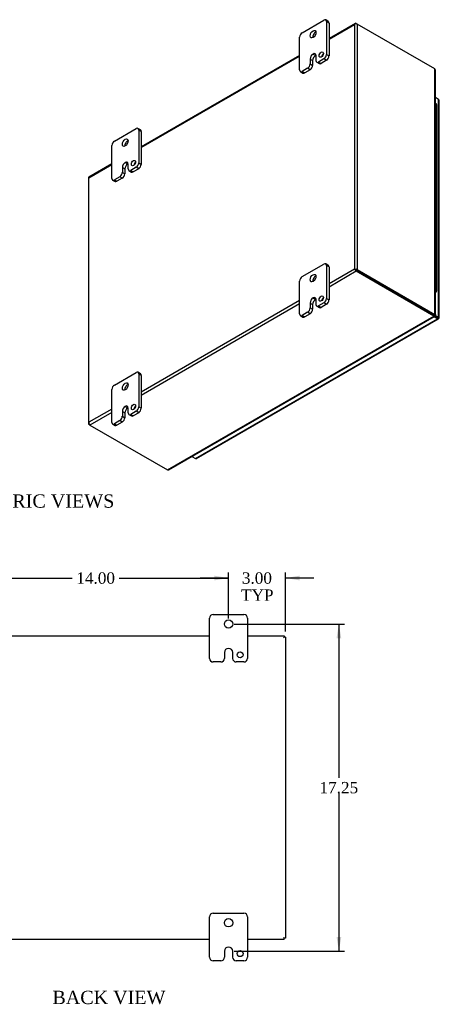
# Model space of a CAD drawing. Header units: inches. Extents: x 3 to 118, y 2 to 78.
# Tile 7 of 7: x 96 to 118, y 26 to 78. Entities that reach past the tile are written whole.
import ezdxf
from ezdxf.enums import TextEntityAlignment as Align

# ---------------------------------------------------------------- set-up
doc = ezdxf.new("R2010")
doc.units = ezdxf.units.IN
doc.header["$MEASUREMENT"] = 0
for name, color, linetype in [('COM48425', 7, 'CONTINUOUS'), ('COM71780-4', 7, 'CONTINUOUS'), ('DEFAULT', 7, 'CONTINUOUS'), ('FET07710', 7, 'CONTINUOUS'), ('HNG10620-12B', 7, 'CONTINUOUS'), ('HNG10620-12C', 7, 'CONTINUOUS'), ('HNG10620-12P', 7, 'CONTINUOUS')]:
    doc.layers.add(name, color=color, linetype=linetype)
doc.styles.add('SEACAD_TIMES_NEW_ROMAN', font='times.ttf')

# ---------------------------------------------------------------- blocks, each defined once
blk = doc.blocks.new('GDIMGGROUP11')
at = {"layer": 'DEFAULT', "linetype": 'Continuous'}
for points in [[(94.015, 48.473), (93.265, 48.348), (94.015, 48.223)], [(106.515, 48.473), (106.515, 48.223), (107.265, 48.348)]]:
    blk.add_hatch(color=136, dxfattribs=at).paths.add_polyline_path(points)
at = {"layer": 'DEFAULT', "color": 136, "linetype": 'Continuous'}
for p, q in [((93.265, 46.224), (93.265, 48.648)), ((93.265, 48.348), (99.032, 48.348)), ((101.499, 48.348), (107.265, 48.348)), ((107.265, 46.224), (107.265, 48.648))]:
    blk.add_line(p, q, dxfattribs=at)
at = {"layer": 'DEFAULT', "color": 136, "linetype": 'Continuous', "style": 'SEACAD_TIMES_NEW_ROMAN'}
blk.add_text('14.00', height=0.6, dxfattribs=at).set_placement((99.242, 48.648), align=Align.TOP_LEFT)
blk = doc.blocks.new('GDIMGGROUP12')
at = {"layer": 'DEFAULT', "linetype": 'Continuous'}
for points in [[(106.515, 48.473), (106.515, 48.223), (107.265, 48.348)], [(111.015, 48.473), (110.265, 48.348), (111.015, 48.223)]]:
    blk.add_hatch(color=136, dxfattribs=at).paths.add_polyline_path(points)
at = {"layer": 'DEFAULT', "color": 136, "linetype": 'Continuous'}
for p, q in [((107.265, 48.348), (105.765, 48.348)), ((107.265, 46.443), (107.265, 48.648)), ((110.265, 45.527), (110.265, 48.648)), ((111.765, 48.348), (110.265, 48.348))]:
    blk.add_line(p, q, dxfattribs=at)
at = {"layer": 'DEFAULT', "color": 136, "linetype": 'Continuous', "style": 'SEACAD_TIMES_NEW_ROMAN'}
for s, p in [('3.00', (107.969, 48.648)), ('TYP', (107.926, 47.748))]:
    blk.add_text(s, height=0.6, dxfattribs=at).set_placement(p, align=Align.TOP_LEFT)
blk = doc.blocks.new('GDIMGGROUP13')
at = {"layer": 'DEFAULT', "linetype": 'Continuous'}
for points in [[(113.208, 45.174), (113.083, 45.924), (112.958, 45.174)], [(113.208, 29.424), (112.958, 29.424), (113.083, 28.674)]]:
    blk.add_hatch(color=136, dxfattribs=at).paths.add_polyline_path(points)
at = {"layer": 'DEFAULT', "color": 136, "linetype": 'Continuous'}
for p, q in [((107.565, 45.924), (113.383, 45.924)), ((113.083, 45.924), (113.083, 37.809)), ((113.083, 36.999), (113.083, 28.674)), ((107.566, 28.674), (113.383, 28.674))]:
    blk.add_line(p, q, dxfattribs=at)
at = {"layer": 'DEFAULT', "color": 136, "linetype": 'Continuous', "style": 'SEACAD_TIMES_NEW_ROMAN'}
blk.add_text('17.25', height=0.6, dxfattribs=at).set_placement((112.059, 37.599), align=Align.TOP_LEFT)

msp = doc.modelspace()

# ---------------------------------------------------------------- linework, layer by layer
at = {"layer": 'COM48425', "color": 7}
for p, q in [((113.946, 77.589), (112.561, 76.789)), ((112.561, 76.753), (113.899, 77.525)), ((113.899, 77.525), (113.899, 64.637)), ((113.928, 77.567), (113.928, 77.567)), ((114, 77.584), (114.051, 77.554)), ((118.141, 75.193), (114.051, 77.554)), ((114.051, 77.554), (114.051, 64.608)), ((111.014, 75.896), (102.661, 71.074)), ((102.661, 71.037), (111.014, 75.86)), ((118.141, 62.247), (118.141, 75.193)), ((118.173, 62.228), (118.173, 75.124)), ((101.115, 70.181), (99.906, 69.483)), ((99.909, 69.448), (101.115, 70.144)), ((99.877, 69.433), (99.877, 56.487)), ((99.909, 56.561), (99.909, 69.448)), ((113.899, 64.637), (112.561, 63.865)), ((114, 64.52), (112.561, 63.689)), ((113.949, 64.608), (113.899, 64.637)), ((113.928, 64.62), (114, 64.579)), ((113.928, 64.62), (114, 64.579)), ((114, 64.579), (118.09, 62.217)), ((118.09, 62.217), (114, 64.579)), ((118.09, 62.159), (114, 64.52)), ((114.051, 64.608), (118.141, 62.247)), ((111.014, 62.972), (102.661, 58.15)), ((111.014, 62.796), (102.661, 57.973)), ((104.05, 54.052), (118.09, 62.159)), ((104.126, 54.06), (118.122, 62.141)), ((118.09, 62.217), (118.141, 62.247)), ((118.09, 62.217), (118.09, 62.159)), ((118.111, 62.19), (118.091, 62.202)), ((118.111, 62.19), (118.091, 62.202)), ((118.092, 62.195), (118.123, 62.177)), ((118.124, 62.213), (118.104, 62.224)), ((118.124, 62.213), (118.104, 62.224)), ((118.11, 62.227), (118.141, 62.209)), ((118.123, 62.177), (118.111, 62.19)), ((118.141, 62.209), (118.124, 62.213)), ((101.115, 57.257), (99.909, 56.561)), ((101.115, 57.08), (99.96, 56.414)), ((99.888, 56.514), (99.888, 56.514)), ((99.96, 56.414), (99.909, 56.443)), ((99.96, 56.414), (104.05, 54.052)), ((94.265, 45.299), (106.265, 45.299)), ((108.265, 45.299), (110.193, 45.299)), ((110.193, 45.227), (110.157, 45.191)), ((110.193, 45.227), (110.157, 45.191)), ((110.193, 45.299), (110.193, 45.227)), ((110.265, 45.227), (110.193, 45.227)), ((110.265, 45.227), (110.265, 29.371)), ((106.265, 29.299), (94.265, 29.299)), ((110.193, 29.299), (108.265, 29.299)), ((110.193, 29.371), (110.157, 29.407)), ((110.193, 29.371), (110.157, 29.407)), ((110.265, 29.371), (110.193, 29.371)), ((110.193, 29.299), (110.193, 29.371))]:
    msp.add_line(p, q, dxfattribs=at)
for centre, start, end in [((118.08, 75.124), 0, 48.6182), ((104.079, 54.14), 251.3818, 300)]:
    msp.add_arc(centre, 0.0923, start, end, dxfattribs=at)
for centre, major_axis, ratio, start_param, end_param in [((113.975, 77.481), (0.076, 0.132), 0.577982, 1.230411, 1.570248), ((113.975, 77.481), (0.076, 0.132), 0.577982, 1.231508, 1.571345), ((114, 77.496), (0.054, -0.0935), 0.57735, 2.356194, 3.587154), ((113.975, 77.51), (0.108, 0), 0.57735, 0.785398, 2.016358), ((99.985, 69.433), (0.108, 0), 0.57735, 2.696031, 3.141593), ((99.96, 69.389), (0.054, -0.0935), 0.57735, 3.141593, 3.587154), ((99.985, 69.404), (-0.108, 0.062), 0.000948, 0.445015, 0.784852), ((99.985, 69.404), (-0.108, 0.062), 0.000948, -0.784852, -0.445015), ((113.975, 64.593), (-0.108, 0.062), 0.000948, -1.124689, -0.784852), ((113.975, 64.593), (-0.108, 0.062), 0.000948, 0.784852, 1.124689), ((113.975, 64.564), (0.108, 0), 0.57735, 0.785398, 2.016358), ((114, 64.608), (0.054, -0.0935), 0.57735, 4.266828, 5.497787), ((113.975, 64.593), (0.036, -0.0207), 0.000948, 0.785944, 2.356741), ((113.975, 64.593), (0.036, -0.0208), 0.000948, 3.926445, 5.497241), ((99.985, 56.487), (0.108, 0), 0.57735, 2.696031, 3.926991), ((99.985, 56.517), (-0.076, -0.132), 0.577982, 4.712938, 5.052774), ((99.985, 56.517), (-0.076, -0.132), 0.577982, 4.71184, 5.051677), ((99.96, 56.502), (0.054, -0.0935), 0.57735, 4.266828, 5.497787)]:
    msp.add_ellipse(centre, major_axis=major_axis, ratio=ratio, start_param=start_param, end_param=end_param, dxfattribs=at)
for points in [[(118.092, 62.196), (118.092, 62.196), (118.092, 62.2), (118.09, 62.209)], [(118.092, 62.194), (118.092, 62.194), (118.092, 62.195), (118.092, 62.196)]]:
    msp.add_open_spline(points, degree=3, dxfattribs=at)
for points, knots in [([(118.09, 62.159), (118.097, 62.151), (118.103, 62.145), (118.114, 62.139), (118.119, 62.139), (118.126, 62.143), (118.128, 62.147), (118.128, 62.16), (118.127, 62.168), (118.123, 62.177)], [0, 0, 0, 0, 0.25, 0.25, 0.5, 0.5, 0.75, 0.75, 1, 1, 1, 1]), ([(118.098, 62.222), (118.102, 62.223), (118.109, 62.226), (118.112, 62.227), (118.111, 62.228)], [0, 0, 0, 0, 0.4000004, 0.8000008, 0.8000008, 0.8000008, 0.8000008]), ([(118.141, 62.247), (118.151, 62.245), (118.159, 62.243), (118.17, 62.236), (118.173, 62.232), (118.173, 62.224), (118.17, 62.22), (118.159, 62.213), (118.151, 62.211), (118.141, 62.209)], [0, 0, 0, 0, 0.25, 0.25, 0.5, 0.5, 0.75, 0.75, 1, 1, 1, 1])]:
    msp.add_open_spline(points, degree=3, knots=knots, dxfattribs=at)
at = {"layer": 'COM71780-4', "color": 7}
for p, q in [((118.334, 73.584), (118.173, 73.677)), ((118.334, 62.103), (118.334, 73.584)), ((118.366, 62.059), (118.366, 73.54)), ((117.798, 62.386), (117.798, 62.386)), ((117.825, 62.37), (117.825, 62.37)), ((105.524, 54.648), (118.283, 62.015)), ((105.578, 54.643), (118.337, 62.009)), ((118.283, 62.015), (118.094, 62.124)), ((118.126, 62.165), (118.283, 62.074)), ((118.283, 62.074), (118.126, 62.165)), ((118.147, 62.211), (118.334, 62.103)), ((118.283, 62.074), (118.283, 62.074)), ((118.283, 62.074), (118.283, 62.074)), ((118.283, 62.074), (118.334, 62.044)), ((118.355, 62.032), (118.283, 62.074)), ((118.355, 62.032), (118.283, 62.074)), ((105.335, 54.758), (105.524, 54.648))]:
    msp.add_line(p, q, dxfattribs=at)
for centre, major_axis, ratio, start_param, end_param in [((118.258, 73.54), (-0.108, 0), 0.57735, 3.141593, 3.926991), ((118.258, 62.088), (-0.036, 0.0207), 0.000948, 2.356741, 3.927537), ((118.258, 62.088), (-0.036, 0.0208), 0.000948, 2.355648, 3.926445), ((118.283, 62.103), (-0.054, 0.0935), 0.57735, 2.356194, 3.587154), ((118.258, 62.059), (-0.108, 0), 0.57735, 2.696031, 3.926991), ((118.258, 62.088), (0.108, -0.062), 0.000948, -0.784852, -0.445015), ((118.258, 62.088), (0.108, -0.062), 0.000948, 0.445015, 0.784852), ((105.524, 54.737), (-0.054, 0.0935), 0.57735, 2.356194, 3.141593)]:
    msp.add_ellipse(centre, major_axis=major_axis, ratio=ratio, start_param=start_param, end_param=end_param, dxfattribs=at)
at = {"layer": 'FET07710', "color": 7}
for p, q in [((111.147, 77.096), (112.296, 77.759)), ((112.522, 77.692), (112.39, 77.768)), ((112.428, 77.683), (112.428, 75.948)), ((112.561, 77.606), (112.428, 77.683)), ((112.561, 77.606), (112.561, 75.871)), ((111.014, 75.131), (111.014, 76.866)), ((111.722, 75.973), (111.721, 75.972)), ((111.721, 75.972), (111.854, 75.896)), ((111.722, 75.973), (111.854, 75.896)), ((111.854, 75.896), (111.854, 75.896)), ((111.876, 75.628), (111.876, 75.884)), ((112.428, 75.948), (112.561, 75.871)), ((111.567, 75.705), (111.567, 75.45)), ((111.567, 75.705), (111.699, 75.629)), ((111.567, 75.45), (111.699, 75.374)), ((111.699, 75.629), (111.699, 75.374)), ((111.915, 75.543), (112.047, 75.466)), ((112.296, 75.718), (112.008, 75.552)), ((112.008, 75.552), (112.141, 75.476)), ((112.428, 75.642), (112.141, 75.476)), ((112.428, 75.642), (112.296, 75.718)), ((111.053, 75.045), (111.185, 74.969)), ((111.435, 75.221), (111.147, 75.054)), ((111.147, 75.054), (111.279, 74.978)), ((111.567, 75.144), (111.279, 74.978)), ((111.567, 75.144), (111.435, 75.221)), ((101.247, 71.38), (102.396, 72.044)), ((102.622, 71.977), (102.49, 72.053)), ((102.529, 71.967), (102.529, 70.232)), ((102.661, 71.891), (102.529, 71.967)), ((102.661, 71.891), (102.661, 70.156)), ((101.115, 69.416), (101.115, 71.151)), ((101.822, 70.257), (101.822, 70.257)), ((101.822, 70.257), (101.954, 70.181)), ((101.822, 70.257), (101.954, 70.181)), ((101.954, 70.181), (101.954, 70.181)), ((101.976, 69.913), (101.976, 70.168)), ((102.529, 70.232), (102.661, 70.156)), ((101.668, 69.99), (101.668, 69.735)), ((101.668, 69.99), (101.8, 69.914)), ((101.668, 69.735), (101.8, 69.658)), ((101.8, 69.914), (101.8, 69.658)), ((102.015, 69.827), (102.147, 69.751)), ((102.396, 70.002), (102.109, 69.836)), ((102.109, 69.836), (102.241, 69.76)), ((102.529, 69.926), (102.241, 69.76)), ((102.529, 69.926), (102.396, 70.002)), ((101.154, 69.33), (101.286, 69.253)), ((101.535, 69.505), (101.247, 69.339)), ((101.247, 69.339), (101.38, 69.263)), ((101.667, 69.429), (101.38, 69.263)), ((101.667, 69.429), (101.535, 69.505)), ((111.147, 64.236), (112.296, 64.899)), ((112.522, 64.832), (112.39, 64.909)), ((112.428, 64.823), (112.428, 63.088)), ((112.561, 64.746), (112.428, 64.823)), ((112.561, 64.746), (112.561, 63.011)), ((111.014, 62.271), (111.014, 64.006)), ((111.567, 62.846), (111.567, 62.59)), ((111.567, 62.846), (111.699, 62.769)), ((111.722, 63.113), (111.721, 63.113)), ((111.721, 63.113), (111.854, 63.036)), ((111.722, 63.113), (111.854, 63.036)), ((111.854, 63.036), (111.854, 63.036)), ((111.876, 62.769), (111.876, 63.024)), ((112.296, 62.858), (112.008, 62.692)), ((112.428, 62.782), (112.296, 62.858)), ((112.428, 63.088), (112.561, 63.011)), ((111.435, 62.361), (111.147, 62.195)), ((111.567, 62.284), (111.435, 62.361)), ((111.567, 62.59), (111.699, 62.514)), ((111.699, 62.769), (111.699, 62.514)), ((111.915, 62.683), (112.047, 62.606)), ((112.008, 62.692), (112.141, 62.616)), ((112.428, 62.782), (112.141, 62.616)), ((111.053, 62.185), (111.185, 62.109)), ((111.147, 62.195), (111.279, 62.118)), ((111.567, 62.284), (111.279, 62.118)), ((101.247, 58.52), (102.396, 59.184)), ((102.622, 59.117), (102.49, 59.193)), ((102.529, 59.107), (102.529, 57.372)), ((102.661, 59.031), (102.529, 59.107)), ((102.661, 59.031), (102.661, 57.296)), ((101.115, 56.556), (101.115, 58.291)), ((101.668, 57.13), (101.668, 56.875)), ((101.668, 57.13), (101.8, 57.054)), ((101.822, 57.397), (101.822, 57.397)), ((101.822, 57.397), (101.954, 57.321)), ((101.822, 57.397), (101.954, 57.321)), ((101.954, 57.321), (101.954, 57.321)), ((101.976, 57.053), (101.976, 57.308)), ((102.396, 57.143), (102.109, 56.977)), ((102.529, 57.066), (102.396, 57.143)), ((102.529, 57.372), (102.661, 57.296)), ((101.535, 56.645), (101.247, 56.479)), ((101.667, 56.569), (101.535, 56.645)), ((101.668, 56.875), (101.8, 56.799)), ((101.8, 57.054), (101.8, 56.799)), ((102.015, 56.967), (102.147, 56.891)), ((102.109, 56.977), (102.241, 56.9)), ((102.529, 57.066), (102.241, 56.9)), ((101.154, 56.47), (101.286, 56.394)), ((101.247, 56.479), (101.38, 56.403)), ((101.667, 56.569), (101.38, 56.403)), ((106.265, 44.112), (106.265, 46.237)), ((106.453, 46.424), (108.078, 46.424)), ((108.265, 46.237), (108.265, 44.112)), ((107.266, 44.642), (107.265, 44.642)), ((107.047, 44.424), (107.047, 44.112)), ((107.484, 44.112), (107.484, 44.424)), ((106.86, 43.924), (106.453, 43.924)), ((108.078, 43.924), (107.671, 43.924)), ((106.453, 30.674), (108.078, 30.674)), ((106.265, 28.362), (106.265, 30.487)), ((108.265, 30.487), (108.265, 28.362)), ((107.047, 28.674), (107.047, 28.362)), ((107.266, 28.892), (107.265, 28.892)), ((107.484, 28.362), (107.484, 28.674)), ((106.86, 28.174), (106.453, 28.174)), ((108.078, 28.174), (107.671, 28.174))]:
    msp.add_line(p, q, dxfattribs=at)
for centre, radius in [((107.265, 45.924), 0.219), ((107.875, 44.299), 0.156), ((107.265, 30.174), 0.219), ((107.875, 28.549), 0.156)]:
    msp.add_circle(centre, radius, dxfattribs=at)
for centre, radius, start, end in [((106.453, 46.237), 0.188, 90, 180), ((108.078, 46.237), 0.188, 0, 90), ((107.265, 44.424), 0.218, 90, 180), ((107.266, 44.424), 0.218, 0, 90), ((106.453, 44.112), 0.188, 180, 270), ((106.86, 44.112), 0.188, 270, 0), ((107.671, 44.112), 0.188, 180, 270), ((108.078, 44.112), 0.188, 270, 0), ((106.453, 30.487), 0.188, 90, 180), ((108.078, 30.487), 0.188, 0, 90), ((107.265, 28.674), 0.218, 90, 180), ((107.266, 28.674), 0.218, 0, 90), ((106.453, 28.362), 0.188, 180, 270), ((106.86, 28.362), 0.188, 270, 0), ((107.671, 28.362), 0.188, 180, 270), ((108.078, 28.362), 0.188, 270, 0)]:
    msp.add_arc(centre, radius, start, end, dxfattribs=at)
for centre, major_axis, start_param, end_param in [((112.296, 77.606), (-0.094, -0.162), 2.356194, 3.926991), ((112.428, 77.53), (-0.094, -0.162), 2.356194, 3.141593), ((111.147, 76.943), (0.094, 0.162), 0.785398, 2.356194), ((111.854, 76.943), (0.109, 0.189), 0.649107, 2.492486), ((111.721, 75.794), (0.109, 0.189), 0.785398, 2.356194), ((111.854, 75.718), (0.109, 0.189), 0.785398, 2.356194), ((111.722, 75.795), (-0.109, -0.189), 2.356194, 3.926991), ((111.854, 75.718), (-0.109, -0.189), 3.793313, 3.926991), ((112.284, 75.865), (0.078, 0.135), 1.008936, 2.132657), ((112.296, 75.871), (-0.094, -0.162), 0.785398, 2.356194), ((112.428, 75.795), (0.094, 0.162), 3.926991, 5.497787), ((111.435, 75.374), (-0.094, -0.162), 0.785398, 2.356194), ((111.567, 75.297), (0.094, 0.162), 3.926991, 5.497787), ((112.008, 75.705), (0.094, 0.162), 2.356194, 3.926991), ((112.141, 75.629), (0.094, 0.162), 3.141593, 3.926991), ((111.147, 75.208), (0.094, 0.162), 2.356194, 3.926991), ((111.279, 75.131), (0.094, 0.162), 3.141593, 3.926991), ((102.396, 71.891), (-0.094, -0.162), 2.356194, 3.926991), ((102.529, 71.814), (-0.094, -0.162), 2.356194, 3.141593), ((101.247, 71.227), (0.094, 0.162), 0.785398, 2.356194), ((101.954, 71.227), (0.109, 0.189), 0.649107, 2.492486), ((101.822, 70.079), (0.109, 0.189), 0.785398, 2.356194), ((101.954, 70.003), (0.109, 0.189), 0.785398, 2.356194), ((101.822, 70.079), (-0.109, -0.189), 2.356194, 3.926991), ((101.954, 70.003), (-0.109, -0.189), 3.793313, 3.926991), ((102.385, 70.149), (0.078, 0.135), 1.008936, 2.132657), ((102.396, 70.156), (-0.094, -0.162), 0.785398, 2.356194), ((102.529, 70.079), (0.094, 0.162), 3.926991, 5.497787), ((101.535, 69.658), (-0.094, -0.162), 0.785398, 2.356194), ((101.667, 69.582), (0.094, 0.162), 3.926991, 5.497787), ((102.109, 69.99), (0.094, 0.162), 2.356194, 3.926991), ((102.241, 69.913), (0.094, 0.162), 3.141593, 3.926991), ((101.247, 69.492), (0.094, 0.162), 2.356194, 3.926991), ((101.38, 69.416), (0.094, 0.162), 3.141593, 3.926991), ((112.296, 64.746), (-0.094, -0.162), 2.356194, 3.926991), ((112.428, 64.67), (-0.094, -0.162), 2.356194, 3.141593), ((111.147, 64.083), (0.094, 0.162), 0.785398, 2.356194), ((111.854, 64.083), (0.109, 0.189), 0.649107, 2.492486), ((111.721, 62.935), (0.109, 0.189), 0.785398, 2.356194), ((111.854, 62.858), (0.109, 0.189), 0.785398, 2.356194), ((111.722, 62.935), (-0.109, -0.189), 2.356194, 3.926991), ((111.854, 62.858), (-0.109, -0.189), 3.793313, 3.926991), ((112.284, 63.005), (0.078, 0.135), 1.008936, 2.132657), ((112.296, 63.011), (-0.094, -0.162), 0.785398, 2.356194), ((112.428, 62.935), (0.094, 0.162), 3.926991, 5.497787), ((111.435, 62.514), (-0.094, -0.162), 0.785398, 2.356194), ((111.567, 62.438), (0.094, 0.162), 3.926991, 5.497787), ((112.008, 62.845), (0.094, 0.162), 2.356194, 3.926991), ((112.141, 62.769), (0.094, 0.162), 3.141593, 3.926991), ((111.147, 62.348), (0.094, 0.162), 2.356194, 3.926991), ((111.279, 62.271), (0.094, 0.162), 3.141593, 3.926991), ((102.396, 59.031), (-0.094, -0.162), 2.356194, 3.926991), ((102.529, 58.954), (-0.094, -0.162), 2.356194, 3.141593), ((101.247, 58.367), (0.094, 0.162), 0.785398, 2.356194), ((101.954, 58.368), (0.109, 0.189), 0.649107, 2.492486), ((101.822, 57.219), (0.109, 0.189), 0.785398, 2.356194), ((101.954, 57.143), (0.109, 0.189), 0.785398, 2.356194), ((101.822, 57.219), (-0.109, -0.189), 2.356194, 3.926991), ((101.954, 57.143), (-0.109, -0.189), 3.793313, 3.926991), ((102.385, 57.29), (0.078, 0.135), 1.008936, 2.132657), ((102.396, 57.296), (-0.094, -0.162), 0.785398, 2.356194), ((102.529, 57.219), (0.094, 0.162), 3.926991, 5.497787), ((101.535, 56.798), (-0.094, -0.162), 0.785398, 2.356194), ((101.667, 56.722), (0.094, 0.162), 3.926991, 5.497787), ((102.109, 57.13), (0.094, 0.162), 2.356194, 3.926991), ((102.241, 57.053), (0.094, 0.162), 3.141593, 3.926991), ((101.247, 56.632), (0.094, 0.162), 2.356194, 3.926991), ((101.38, 56.556), (0.094, 0.162), 3.141593, 3.926991)]:
    msp.add_ellipse(centre, major_axis=major_axis, ratio=0.57735, start_param=start_param, end_param=end_param, dxfattribs=at)
for centre, major_axis in [((111.721, 77.019), (0.109, 0.189)), ((112.152, 75.941), (0.078, 0.135)), ((101.822, 71.304), (0.109, 0.189)), ((102.253, 70.226), (0.078, 0.135)), ((111.721, 64.159), (0.109, 0.189)), ((112.152, 63.081), (0.078, 0.135)), ((101.822, 58.444), (0.109, 0.189)), ((102.253, 57.366), (0.078, 0.135))]:
    msp.add_ellipse(centre, major_axis=major_axis, ratio=0.57735, dxfattribs=at)
at = {"layer": 'HNG10620-12B', "color": 7}
for p, q in [((118.246, 71.656), (118.246, 72.472)), ((118.246, 70.023), (118.246, 70.839)), ((118.246, 68.39), (118.246, 69.206)), ((118.246, 66.757), (118.246, 67.573)), ((118.246, 65.124), (118.246, 65.94)), ((118.246, 63.491), (118.246, 64.307))]:
    msp.add_line(p, q, dxfattribs=at)
for centre, major_axis, start_param, end_param in [((118.092, 72.472), (-0.154, 0), 3.141593, 4.157881), ((118.092, 71.656), (-0.154, 0), 3.141593, 4.157881), ((118.092, 70.839), (-0.154, 0), 3.141593, 4.157881), ((118.092, 70.023), (-0.154, 0), 3.141593, 4.157881), ((118.092, 69.206), (-0.154, 0), 3.141593, 4.157881), ((118.092, 68.39), (-0.154, 0), 3.141593, 4.157881), ((118.092, 67.573), (-0.154, 0), 3.141593, 4.157881), ((118.092, 66.757), (-0.154, 0), 3.141593, 4.157881), ((118.092, 65.94), (-0.154, 0), 3.141593, 4.157881), ((118.092, 65.124), (-0.154, 0), 3.141593, 4.157881), ((118.092, 64.307), (-0.154, 0), 3.141593, 4.157881), ((118.092, 63.491), (-0.154, 0), 2.125304, 4.157881), ((118.092, 63.491), (-0.0938, 0), 2.612966, 3.670219)]:
    msp.add_ellipse(centre, major_axis=major_axis, ratio=0.57735, start_param=start_param, end_param=end_param, dxfattribs=at)
at = {"layer": 'HNG10620-12C', "color": 7}
for p, q in [((118.246, 72.472), (118.246, 73.289)), ((118.246, 70.839), (118.246, 71.656)), ((118.246, 69.206), (118.246, 70.023)), ((118.246, 67.573), (118.246, 68.39)), ((118.246, 65.94), (118.246, 66.757)), ((118.246, 64.307), (118.246, 65.124))]:
    msp.add_line(p, q, dxfattribs=at)
for centre in [(118.092, 73.289), (118.092, 72.472), (118.092, 71.656), (118.092, 70.839), (118.092, 70.023), (118.092, 69.206), (118.092, 68.39), (118.092, 67.573), (118.092, 66.757), (118.092, 65.94), (118.092, 65.124), (118.092, 64.307)]:
    msp.add_ellipse(centre, major_axis=(0.154, 0), ratio=0.57735, start_param=0, end_param=1.016289, dxfattribs=at)
at = {"layer": 'HNG10620-12P', "color": 7}
msp.add_ellipse((118.092, 63.491), major_axis=(-0.0938, 0), ratio=0.57735, start_param=2.612966, end_param=3.670219, dxfattribs=at)

# ---------------------------------------------------------------- block references
at = {"layer": 'DEFAULT', "color": 7}
for name in ['GDIMGGROUP11', 'GDIMGGROUP12', 'GDIMGGROUP13']:
    msp.add_blockref(name, (0, 0), dxfattribs=at)

# ---------------------------------------------------------------- texts
at = {"layer": 'DEFAULT', "color": 7, "style": 'SEACAD_TIMES_NEW_ROMAN'}
for s, p in [('ISOMETRIC VIEWS', (91.935, 52.757)), ('BACK VIEW', (97.982, 26.589))]:
    msp.add_text(s, height=0.7, dxfattribs=at).set_placement(p, align=Align.TOP_LEFT)

doc.saveas('drawing.dxf')
